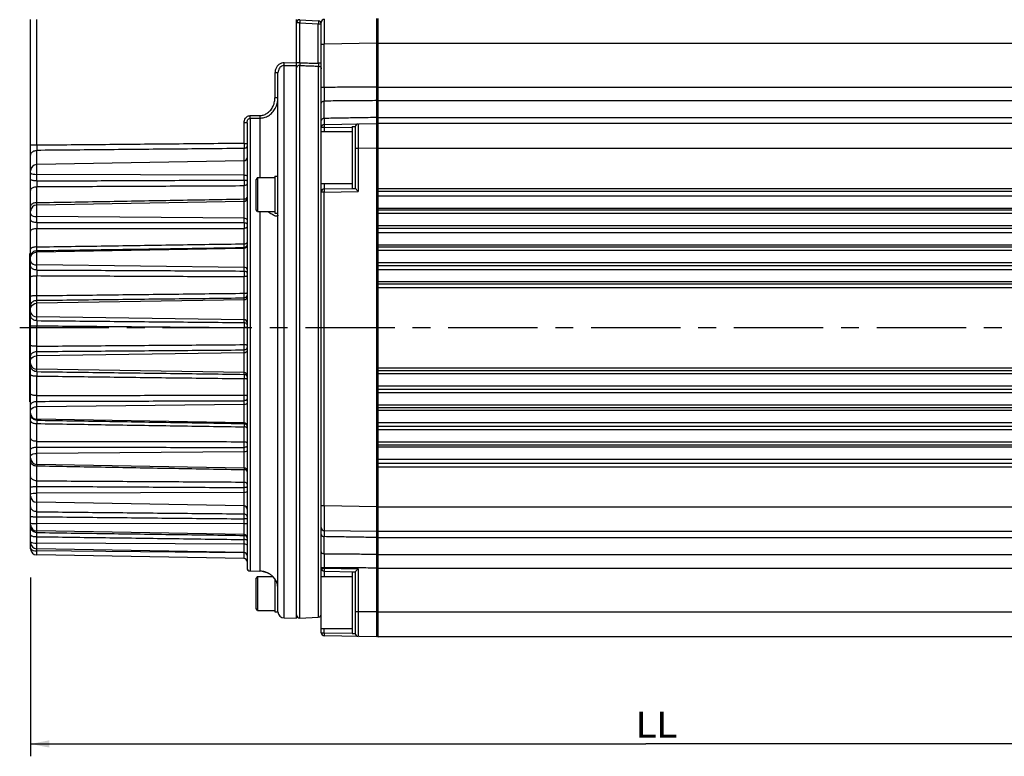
# Model space of a CAD drawing. Extents: x -75 to 555, y -102 to 343.
# Tile 10 of 24: x 133 to 229, y 162 to 233. Entities that reach past the tile are written whole.
import ezdxf
from ezdxf.enums import TextEntityAlignment as Align

# ---------------------------------------------------------------- set-up
doc = ezdxf.new("R2010")
doc.units = 0
doc.header["$LTSCALE"] = 23.1
doc.header["$MEASUREMENT"] = 0
doc.linetypes.add('CENTER', pattern=[0.6, 0.375, -0.075, 0.075, -0.075])
doc.layers.get('0').update_dxf_attribs({"linetype": 'CONTINUOUS'})
doc.layers.add('DEFAULT_1', color=7, linetype='CENTER')
doc.styles.add('TEXTSTYLE_0', font='txt', dxfattribs={"width": 0.8})
doc.dimstyles.new('DIMSTYLE_3', dxfattribs={"dimtxt": 2.5, "dimasz": 0.18, "dimexe": 0.18, "dimexo": 0.0625, "dimgap": 0.09, "dimtad": 0, "dimtih": 1, "dimtoh": 1, "dimdec": 4, "dimlfac": 1.666667, "dimzin": 0, "dimdsep": 46, "dimtxsty": 'Standard', "dimcen": 0.09, "dimadec": 0, "dimazin": 0, "dimtp": 1e-05, "dimtm": 1e-05, "dimtfac": 1, "dimtdec": 4, "dimtofl": 0, "dimtmove": 0, "dimatfit": 0, "dimfxl": 0, "dimtolj": 1, "dimtzin": 0, "dimarcsym": 0})

# ---------------------------------------------------------------- blocks, each defined once
blk = doc.blocks.new('*D4')
at = {"color": 7, "linetype": 'Continuous'}
for p, q in [((134.559, 179.307), (134.559, 161.972)), ((253.959, 172.576), (253.959, 161.972)), ((134.559, 163.172), (194.259, 163.172)), ((253.959, 163.172), (194.259, 163.172))]:
    blk.add_line(p, q, dxfattribs=at)
for points in [[(136.359, 163.522), (134.559, 163.172), (136.359, 162.822)], [(252.159, 162.822), (253.959, 163.172), (252.159, 163.522)]]:
    blk.add_solid(points, dxfattribs=at)
at = {"color": 7, "linetype": 'Continuous', "style": 'TEXTSTYLE_0', "width": 0.96}
blk.add_text('LL', height=2.5, dxfattribs=at).set_placement((193.34, 163.797), (197.34, 163.797), align=Align.FIT)

msp = doc.modelspace()

# ---------------------------------------------------------------- linework, layer by layer
at = {"color": 7, "linetype": 'Continuous'}
for p, q in [((134.559018, 190.896346), (134.559018, 233.45614)), ((135.148546, 221.258429), (135.148546, 233.45614)), ((160.359018, 175.376642), (160.359018, 233.45614)), ((160.674719, 233.140006), (160.359018, 233.140006)), ((160.674719, 233.439594), (162.474719, 233.34526)), ((160.674719, 229.274595), (160.674719, 233.140006)), ((160.674719, 233.140006), (162.474719, 233.045672)), ((162.759018, 173.965206), (162.759018, 233.187073)), ((168.159018, 173.57614), (168.159018, 233.57614)), ((168.279018, 173.57614), (168.279018, 233.57614)), ((162.474719, 229.215059), (162.474719, 233.045672)), ((162.474719, 233.045672), (162.759018, 233.045672)), ((162.759018, 231.087393), (163.053782, 231.087393)), ((168.159018, 231.176505), (163.053782, 231.087393)), ((163.053782, 226.875421), (163.053782, 231.087393)), ((168.159018, 231.17614), (245.559018, 231.17614)), ((159.148546, 229.271936), (160.359018, 229.285253)), ((159.148546, 229.001294), (160.359018, 229.014672)), ((159.148546, 175.397269), (159.148546, 229.001294)), ((160.674719, 229.274595), (160.359018, 229.274595)), ((160.674719, 175.392685), (160.674719, 229.004295)), ((162.759018, 229.215059), (162.474719, 229.215059)), ((162.474719, 228.944489), (162.474719, 175.487019)), ((158.264253, 228.278537), (158.264253, 225.862288)), ((158.559018, 228.278537), (158.264253, 228.278537)), ((158.559018, 175.97614), (158.559018, 228.278537)), ((163.053782, 226.875421), (162.759018, 226.875421)), ((168.159018, 226.91452), (245.559018, 226.91452)), ((158.559018, 225.862288), (158.264253, 225.862288)), ((163.053782, 223.865925), (163.053782, 225.553078)), ((168.279018, 225.59348), (245.439018, 225.59348)), ((155.853782, 224.139913), (156.790432, 224.149213)), ((155.853782, 223.88206), (156.790432, 223.891419)), ((155.853782, 223.88206), (155.853782, 179.954779)), ((156.790432, 223.891419), (156.790432, 218.12614)), ((168.219018, 223.942578), (168.279018, 223.953498)), ((168.279018, 223.953498), (245.439018, 223.953498)), ((155.264253, 221.442147), (155.264253, 223.445183)), ((155.559018, 223.445183), (155.264253, 223.445183)), ((155.559018, 223.445183), (155.559018, 180.254733)), ((163.053782, 222.987073), (162.759018, 222.987073)), ((162.759018, 222.59614), (165.759018, 222.59614)), ((163.053782, 223.287027), (168.159018, 223.37614)), ((163.053782, 222.987073), (165.759748, 223.034306)), ((163.053782, 222.987073), (163.053782, 222.59614)), ((165.759018, 223.07614), (165.759018, 217.07614)), ((165.759018, 223.07614), (166.059018, 223.07614)), ((166.059018, 223.07614), (166.059018, 217.07614)), ((245.439018, 223.37614), (168.279018, 223.37614)), ((135.148546, 221.258429), (134.559018, 221.258429)), ((135.148546, 217.801546), (135.148546, 220.764122)), ((155.264253, 221.442147), (155.559018, 221.442147)), ((155.264253, 217.889948), (155.264253, 220.950744)), ((166.353782, 220.944995), (166.059018, 220.944995)), ((168.159018, 220.976505), (166.353782, 220.944995)), ((166.353782, 220.944995), (166.353782, 216.78133)), ((168.159018, 220.97614), (245.559018, 220.97614)), ((155.264253, 219.748585), (135.148546, 219.397464)), ((155.264253, 218.349948), (135.148546, 218.440825)), ((156.562941, 218.12614), (156.459018, 217.94614)), ((156.459018, 215.00614), (156.459018, 217.94614)), ((156.562941, 218.12614), (156.562941, 214.82614)), ((156.562941, 218.12614), (158.259018, 218.12614)), ((158.259018, 218.27614), (158.259018, 214.67614)), ((158.259018, 218.27614), (158.559018, 218.27614)), ((135.148546, 215.698793), (135.148546, 217.252948)), ((155.264253, 216.050477), (155.264253, 217.345251)), ((162.759018, 217.55614), (165.759018, 217.55614)), ((163.053782, 217.55614), (163.053782, 217.023683)), ((163.053782, 217.023683), (166.059018, 217.07614)), ((165.759018, 217.07614), (166.059018, 217.07614)), ((168.159018, 217.07614), (245.559018, 217.07614)), ((163.053782, 216.723729), (162.759018, 216.723729)), ((163.053782, 216.723729), (166.353782, 216.78133)), ((163.053782, 186.264886), (163.053782, 216.723729)), ((245.439018, 216.77614), (168.279018, 216.77614)), ((168.279018, 216.34714), (245.439018, 216.34714)), ((155.264253, 215.81643), (135.148546, 215.465309)), ((135.148546, 213.761115), (135.148546, 215.465309)), ((155.264253, 213.756686), (155.264253, 215.81643)), ((156.562941, 214.82614), (156.459018, 215.00614)), ((168.279018, 215.15914), (245.439018, 215.15914)), ((245.439018, 214.97614), (168.279018, 214.97614)), ((155.264253, 214.175202), (135.148546, 214.342742)), ((156.562941, 214.82614), (158.259018, 214.82614)), ((156.790432, 214.82614), (156.790432, 179.93843)), ((158.259018, 214.67614), (158.559018, 214.67614)), ((168.159018, 214.67614), (245.559018, 214.67614)), ((135.148546, 211.400914), (135.148546, 213.198145)), ((155.264253, 211.701011), (155.264253, 213.198293)), ((168.159018, 213.47614), (245.559018, 213.47614)), ((245.439018, 213.17614), (168.279018, 213.17614)), ((168.279018, 212.78314), (245.439018, 212.78314)), ((155.264253, 211.244993), (135.148546, 210.901545)), ((155.264253, 209.060845), (155.264253, 211.344006)), ((168.279018, 211.59514), (245.439018, 211.59514)), ((245.439018, 211.37614), (168.279018, 211.37614)), ((134.499018, 196.37614), (134.499018, 210.77614)), ((134.559018, 210.77614), (134.499018, 210.77614)), ((134.559018, 210.314745), (134.58774, 210.494154)), ((135.148546, 209.15786), (135.148546, 211.039147)), ((168.159018, 211.07614), (245.559018, 211.07614)), ((155.264253, 209.41475), (135.148546, 209.649696)), ((168.159018, 209.87614), (245.559018, 209.87614)), ((245.439018, 209.57614), (168.279018, 209.57614)), ((168.279018, 209.21914), (245.439018, 209.21914)), ((135.148546, 206.670637), (135.148546, 208.611628)), ((155.264253, 206.902563), (155.264253, 208.519612)), ((168.159018, 207.47614), (245.559018, 207.47614)), ((168.279018, 208.03114), (245.439018, 208.03114)), ((245.439018, 207.77614), (168.279018, 207.77614)), ((155.264253, 204.061918), (155.264253, 206.455175)), ((134.559018, 205.391769), (134.58774, 205.557319)), ((155.264253, 206.250154), (135.148546, 205.933238)), ((135.148546, 204.246159), (135.148546, 206.218163)), ((155.264253, 204.331656), (135.148546, 204.621024)), ((135.148546, 201.769358), (135.148546, 203.746849)), ((155.264253, 201.920297), (155.264253, 203.567755)), ((155.559018, 203.567636), (155.264253, 203.567755)), ((135.148546, 199.297433), (135.148546, 201.251181)), ((155.264253, 201.10755), (135.148546, 200.834677)), ((155.264253, 199.036147), (155.264253, 201.407249)), ((134.559018, 200.094674), (134.58774, 199.92344)), ((168.159018, 199.67614), (245.559018, 199.67614)), ((155.264253, 199.206812), (135.148546, 199.534611)), ((135.148546, 196.967922), (135.148546, 198.872637)), ((245.439018, 199.37614), (168.279018, 199.37614)), ((168.279018, 199.12114), (245.439018, 199.12114)), ((155.264253, 197.029533), (155.264253, 198.616361)), ((168.279018, 197.93314), (245.439018, 197.93314)), ((168.159018, 197.27614), (245.559018, 197.27614)), ((245.439018, 197.57614), (168.279018, 197.57614)), ((134.559018, 196.37614), (134.499018, 196.37614)), ((135.148546, 194.585148), (135.148546, 196.412676)), ((155.264253, 196.101359), (135.148546, 195.887611)), ((155.264253, 194.261257), (155.264253, 196.479176)), ((168.159018, 196.07614), (245.559018, 196.07614)), ((245.439018, 195.77614), (168.279018, 195.77614)), ((168.279018, 195.55714), (245.439018, 195.55714)), ((155.264253, 194.323417), (135.148546, 194.671534)), ((135.148546, 192.531657), (135.148546, 194.258341)), ((155.264253, 192.500536), (155.264253, 193.939045)), ((168.279018, 194.36914), (245.439018, 194.36914)), ((245.439018, 193.97614), (168.279018, 193.97614)), ((168.159018, 193.67614), (245.559018, 193.67614)), ((168.159018, 192.47614), (245.559018, 192.47614)), ((245.439018, 192.17614), (168.279018, 192.17614)), ((135.148546, 190.296364), (135.148546, 191.970025)), ((155.264253, 191.508227), (135.148546, 191.365413)), ((155.264253, 189.945243), (155.264253, 191.943282)), ((168.279018, 191.99314), (245.439018, 191.99314)), ((134.559018, 182.116099), (134.559018, 190.896273)), ((155.264253, 189.945243), (135.148546, 190.296364)), ((135.148546, 188.705712), (135.148546, 190.158948)), ((168.279018, 190.80514), (245.439018, 190.80514)), ((245.439018, 190.37614), (168.279018, 190.37614)), ((155.264253, 188.583578), (155.264253, 189.794277)), ((168.159018, 190.07614), (245.559018, 190.07614)), ((135.148546, 185.701509), (135.148546, 188.16873)), ((155.264253, 187.581969), (135.148546, 187.517982)), ((155.264253, 185.495111), (155.264253, 188.050221)), ((155.264253, 186.268422), (135.148546, 186.619543)), ((163.053782, 186.264886), (162.759018, 186.264886)), ((168.159018, 186.175774), (163.053782, 186.264886)), ((168.159018, 186.17614), (245.559018, 186.17614)), ((135.148546, 183.685061), (135.148546, 185.218851)), ((155.264253, 184.539552), (135.148546, 184.557928)), ((155.264253, 183.405805), (155.264253, 185.015126)), ((155.264253, 183.48663), (135.148546, 183.837751)), ((168.159018, 183.77614), (163.053782, 183.865252)), ((245.439018, 183.77614), (168.279018, 183.77614)), ((134.559018, 182.819206), (134.58774, 182.767113)), ((134.58774, 182.767113), (134.671157, 182.720007)), ((135.148546, 181.51619), (135.148546, 183.283399)), ((155.264253, 182.549099), (135.148546, 182.648823)), ((155.264253, 181.165069), (155.264253, 183.005715)), ((163.053782, 181.599202), (163.053782, 183.286354)), ((168.279018, 183.198781), (245.439018, 183.198781)), ((134.559018, 182.196119), (134.58774, 182.104411)), ((134.58774, 182.104411), (134.671157, 182.021482)), ((134.965658, 181.912124), (135.148546, 181.896165)), ((155.264253, 181.75359), (135.148546, 182.104711)), ((155.264253, 181.720604), (135.148546, 181.896165)), ((155.264253, 181.165069), (135.148546, 181.51619)), ((155.377441, 181.708446), (155.264253, 181.720604)), ((155.438332, 181.687619), (155.377441, 181.708446)), ((168.219018, 181.570599), (168.279018, 181.5588)), ((168.279018, 181.5588), (245.439018, 181.5588)), ((155.853782, 179.954779), (156.790432, 179.93843)), ((162.759018, 180.276858), (163.053782, 180.276858)), ((162.759018, 180.236709), (163.053782, 180.236709)), ((163.053782, 180.236709), (163.053782, 180.276858)), ((163.053782, 180.236709), (166.353782, 180.179107)), ((163.053782, 179.936755), (163.053782, 179.404298)), ((163.053782, 179.936755), (166.059018, 179.884298)), ((165.759018, 179.884298), (165.759018, 173.884298)), ((165.759018, 179.884298), (166.059018, 179.884298)), ((166.059018, 179.884298), (166.059018, 173.884298)), ((166.353782, 180.179107), (166.353782, 176.007285)), ((168.159018, 180.237759), (245.559018, 180.237759)), ((156.562941, 179.42614), (156.459018, 179.24614)), ((156.459018, 176.30614), (156.459018, 179.24614)), ((156.562941, 179.42614), (156.562941, 176.12614)), ((156.562941, 179.42614), (158.041506, 179.42614)), ((158.259018, 179.16267), (158.259018, 175.97614)), ((162.759018, 179.404298), (165.759018, 179.404298)), ((156.562941, 176.12614), (156.459018, 176.30614)), ((156.562941, 176.12614), (158.259018, 176.12614)), ((158.259018, 175.97614), (158.559018, 175.97614)), ((166.353782, 176.007285), (166.059018, 176.007285)), ((168.159018, 175.975774), (166.353782, 176.007285)), ((168.159018, 175.97614), (245.559018, 175.97614)), ((159.148546, 175.397269), (160.359018, 175.37614)), ((160.674719, 175.392685), (162.474719, 175.487019)), ((162.759018, 174.364298), (165.759018, 174.364298)), ((162.759018, 173.965206), (163.053782, 173.965206)), ((163.053782, 173.965206), (163.053782, 174.364298)), ((163.053782, 173.965206), (165.759606, 173.917976)), ((165.759018, 173.884298), (166.059018, 173.884298)), ((168.159018, 173.57614), (163.053782, 173.665252)), ((245.439018, 173.57614), (168.279018, 173.57614))]:
    msp.add_line(p, q, dxfattribs=at)
for points in [[(160.674719, 233.439594), (160.679509, 233.416567), (160.681192, 233.351557), (160.679509, 233.254434), (160.674719, 233.140006)], [(162.474719, 233.34526), (162.479502, 233.322276), (162.481192, 233.257223), (162.479502, 233.159997), (162.474719, 233.045672)], [(168.279018, 225.59348), (168.219018, 225.581681), (168.175095, 225.549445)], [(168.159018, 223.871989), (168.175095, 223.912743), (168.219018, 223.942578)], [(163.053782, 223.287027), (163.052178, 223.264169), (163.051614, 223.199141), (163.052178, 223.10184), (163.053782, 222.987073)], [(134.559018, 218.596092), (134.58774, 218.548621), (134.671157, 218.505694), (134.801283, 218.471422), (134.965658, 218.449086), (135.148546, 218.440825)], [(155.559018, 218.272314), (155.53668, 218.301714), (155.472993, 218.326737), (155.377441, 218.343654), (155.264253, 218.349948)], [(163.053782, 217.023683), (163.052178, 217.000824), (163.051614, 216.935796), (163.052178, 216.838495), (163.053782, 216.723729)], [(168.159018, 216.29554), (168.175095, 216.32134), (168.219018, 216.340227), (168.279018, 216.34714)], [(168.279018, 215.15914), (168.219018, 215.15287), (168.175095, 215.13574), (168.159018, 215.11234)], [(134.559018, 214.628994), (134.58774, 214.541475), (134.671157, 214.462335), (134.801283, 214.399151), (134.965658, 214.357973), (135.148546, 214.342742)], [(155.559018, 214.032076), (155.53668, 214.086279), (155.472993, 214.13241), (155.377441, 214.163599), (155.264253, 214.175202)], [(168.159018, 212.74594), (168.175095, 212.76454), (168.219018, 212.778156), (168.279018, 212.78314)], [(155.559018, 211.538392), (155.53668, 211.42728), (155.472993, 211.332714), (155.377441, 211.268778), (155.264253, 211.244993)], [(168.279018, 211.59514), (168.219018, 211.590799), (168.175095, 211.57894), (168.159018, 211.56274)], [(134.58774, 210.494154), (134.671157, 210.656387), (134.801283, 210.78591), (134.965658, 210.870323), (135.148546, 210.901545)], [(134.559018, 210.051113), (134.58774, 209.928383), (134.671157, 209.817404), (134.801283, 209.728799), (134.965658, 209.671054), (135.148546, 209.649696)], [(155.559018, 209.214042), (155.53668, 209.290051), (155.472993, 209.354742), (155.377441, 209.398479), (155.264253, 209.41475)], [(168.159018, 209.19634), (168.175095, 209.20774), (168.219018, 209.216085), (168.279018, 209.21914)], [(168.279018, 208.03114), (168.219018, 208.028728), (168.175095, 208.02214), (168.159018, 208.01314)], [(155.559018, 206.520889), (155.53668, 206.41836), (155.472993, 206.3311), (155.377441, 206.272102), (155.264253, 206.250154)], [(134.58774, 205.557319), (134.671157, 205.707018), (134.801283, 205.826536), (134.965658, 205.904428), (135.148546, 205.933238)], [(134.559018, 205.115424), (134.58774, 204.964266), (134.671157, 204.827579)], [(134.671157, 204.827579), (134.801283, 204.718451), (134.965658, 204.647329), (135.148546, 204.621024)], [(155.559018, 204.084456), (155.53668, 204.178072), (155.472993, 204.257747), (155.377441, 204.311616), (155.264253, 204.331656)], [(134.559018, 200.368461), (134.58774, 200.511003), (134.671157, 200.639897)], [(134.671157, 200.639897), (134.801283, 200.742805), (134.965658, 200.809872), (135.148546, 200.834677)], [(155.559018, 201.340658), (155.53668, 201.252378), (155.472993, 201.177245), (155.377441, 201.126447), (155.264253, 201.10755)], [(134.58774, 199.92344), (134.671157, 199.768599), (134.801283, 199.644978), (134.965658, 199.564411), (135.148546, 199.534611)], [(155.559018, 198.92678), (155.53668, 199.03283), (155.472993, 199.123087), (155.377441, 199.18411), (155.264253, 199.206812)], [(168.159018, 199.13914), (168.175095, 199.13014), (168.219018, 199.123551), (168.279018, 199.12114)], [(168.279018, 197.93314), (168.219018, 197.936194), (168.175095, 197.94454), (168.159018, 197.95594)], [(134.559018, 195.522409), (134.58774, 195.634067), (134.671157, 195.735034), (134.801283, 195.815644), (134.965658, 195.868179), (135.148546, 195.887611)], [(155.559018, 196.28396), (155.53668, 196.214808), (155.472993, 196.155954), (155.377441, 196.116163), (155.264253, 196.101359)], [(134.559018, 195.266311), (134.58774, 195.084463), (134.671157, 194.920025), (134.801283, 194.788741), (134.965658, 194.70318), (135.148546, 194.671534)], [(168.159018, 195.58954), (168.175095, 195.57334), (168.219018, 195.56148), (168.279018, 195.55714)], [(155.559018, 194.026029), (155.53668, 194.138652), (155.472993, 194.234503), (155.377441, 194.299308), (155.264253, 194.323417)], [(168.279018, 194.36914), (168.219018, 194.374124), (168.175095, 194.38774), (168.159018, 194.40634)], [(168.159018, 192.03994), (168.175095, 192.01654), (168.219018, 191.99941), (168.279018, 191.99314)], [(134.559018, 191.121408), (134.58774, 191.196011), (134.671157, 191.263471), (134.801283, 191.317329), (134.965658, 191.35243), (135.148546, 191.365413)], [(155.559018, 191.630229), (155.53668, 191.584026), (155.472993, 191.544704), (155.377441, 191.518117), (155.264253, 191.508227)], [(168.279018, 190.80514), (168.219018, 190.812053), (168.175095, 190.83094), (168.159018, 190.85674)], [(134.559018, 187.408658), (134.58774, 187.442083), (134.671157, 187.472308), (134.801283, 187.496439), (134.965658, 187.512166), (135.148546, 187.517982)], [(155.559018, 187.636631), (155.53668, 187.61593), (155.472993, 187.598312), (155.377441, 187.586401), (155.264253, 187.581969)], [(134.559018, 184.589325), (134.58774, 184.579725), (134.671157, 184.571045), (134.801283, 184.564115), (134.965658, 184.559599), (135.148546, 184.557928)], [(155.559018, 184.523853), (155.53668, 184.529798), (155.472993, 184.534858), (155.377441, 184.538279), (155.264253, 184.539552)], [(134.671157, 182.720007), (134.801283, 182.682399), (134.965658, 182.657889), (135.148546, 182.648823)], [(155.559018, 182.463908), (155.53668, 182.49617), (155.472993, 182.523628), (155.377441, 182.542193), (155.264253, 182.549099)], [(168.279018, 183.198781), (168.219018, 183.209701), (168.175095, 183.239536)], [(134.671157, 182.021482), (134.801283, 181.955274), (134.965658, 181.912124)], [(168.159018, 181.646869), (168.175095, 181.602834), (168.219018, 181.570599)], [(163.053782, 180.236709), (163.052178, 180.121943), (163.051614, 180.024642), (163.052178, 179.959614), (163.053782, 179.936755)], [(163.053782, 173.965206), (163.052178, 173.85044), (163.051614, 173.753139), (163.052178, 173.688111), (163.053782, 173.665252)]]:
    msp.add_lwpolyline(points, dxfattribs=at)
for centre, radius, start, end in [((160.659018, 233.140006), 0.3, 87, 180), ((162.459018, 233.045672), 0.3, 0, 87), ((163.059018, 233.187073), 0.3, 91, 180), ((163.059018, 222.987073), 0.3, 91, 180), ((166.359018, 223.044675), 0.3, 91, 180), ((168.279018, 223.25614), 0.12, 90, 180), ((155.259018, 220.048539), 0.3, 271, 360), ((135.159018, 218.797555), 0.6, 91, 180), ((163.059018, 216.723729), 0.3, 91, 180), ((168.279018, 216.89614), 0.12, 180, 270), ((155.259018, 216.116384), 0.3, 271, 360), ((135.159018, 214.8654), 0.6, 91, 180), ((168.279018, 214.85614), 0.12, 90, 180), ((168.279018, 213.29614), 0.12, 180, 270), ((168.279018, 211.25614), 0.12, 90, 180), ((168.279018, 209.69614), 0.12, 180, 270), ((168.279018, 207.65614), 0.12, 90, 180), ((168.279018, 199.49614), 0.12, 180, 270), ((168.279018, 197.45614), 0.12, 90, 180), ((168.279018, 195.89614), 0.12, 180, 270), ((168.279018, 193.85614), 0.12, 90, 180), ((168.279018, 192.29614), 0.12, 180, 270), ((135.159018, 190.896273), 0.6, 180, 269), ((168.279018, 190.25614), 0.12, 90, 180), ((155.259018, 189.645289), 0.3, 0, 89), ((135.159018, 187.219452), 0.6, 180, 269), ((155.259018, 185.968468), 0.3, 0, 89), ((135.159018, 184.43766), 0.6, 180, 269), ((155.259018, 183.186676), 0.3, 0, 89), ((163.059018, 184.165206), 0.3, 180, 269), ((168.279018, 183.89614), 0.12, 210, 270), ((135.159018, 182.704619), 0.6, 180, 269), ((135.159018, 182.116099), 0.6, 180, 269), ((155.259018, 181.453635), 0.3, 0, 89), ((155.259018, 180.865115), 0.3, 0, 89), ((155.859018, 180.254733), 0.3, 180, 269), ((156.759018, 178.138704), 1.8, 77.9210957, 89), ((163.059018, 180.236709), 0.3, 180, 269), ((159.159018, 175.997177), 0.6, 181.99274715, 269), ((162.459018, 175.786608), 0.3, 273, 360), ((160.659018, 175.692274), 0.3, 180, 273), ((163.059018, 173.965206), 0.3, 180, 269), ((166.359018, 173.907604), 0.3, 180, 269), ((168.279018, 173.69614), 0.12, 210, 270)]:
    msp.add_arc(centre, radius, start, end, dxfattribs=at)
for points in [[(163.053782, 233.487027), (163.052606, 233.405299), (163.051867, 233.165635), (163.051614, 232.784196), (163.051867, 232.287045), (163.052606, 231.708297), (163.053782, 231.087393)], [(159.148546, 229.271936), (158.895233, 229.22859), (158.654243, 229.10051), (158.451745, 228.889354), (158.313559, 228.605723), (158.264253, 228.278537)], [(159.148546, 229.001294), (158.984991, 228.972259), (158.827976, 228.88494), (158.691823, 228.736353), (158.595554, 228.530292), (158.559018, 228.278537)], [(159.148546, 229.001294), (159.149391, 229.067481), (159.149391, 229.162077), (159.148546, 229.271936)], [(160.674719, 229.004295), (160.555183, 228.987936), (160.452511, 228.930333), (160.38338, 228.840841)], [(160.674719, 229.274595), (160.677244, 229.164726), (160.677244, 229.070351), (160.674719, 229.004295)], [(160.674719, 229.274595), (161.275157, 229.254751), (161.875157, 229.234905), (162.474719, 229.215059)], [(160.674719, 229.004295), (161.275397, 228.984353), (161.875397, 228.964417), (162.474719, 228.944489)], [(162.474719, 229.215059), (162.477255, 229.104993), (162.477255, 229.010512), (162.474719, 228.944489)], [(162.474719, 228.944489), (162.584616, 228.919973), (162.67663, 228.860423), (162.737661, 228.774318), (162.759018, 228.673919)], [(163.053782, 226.875421), (163.053356, 226.386502), (163.053356, 225.934475), (163.053782, 225.553078)], [(168.159018, 226.9144), (166.456444, 226.901408), (164.754699, 226.888415), (163.053782, 226.875421)], [(156.790432, 223.891419), (157.220188, 223.954107), (157.630807, 224.133697), (157.999508, 224.430084), (158.296688, 224.834837), (158.491234, 225.325176), (158.559018, 225.862288)], [(156.790432, 224.149213), (157.134373, 224.199336), (157.472676, 224.348574), (157.781246, 224.599946), (158.035629, 224.951548), (158.204941, 225.384964), (158.264253, 225.862288)], [(162.781356, 225.416151), (162.845043, 225.487185), (162.940595, 225.535211), (163.053782, 225.553078)], [(168.159018, 225.593556), (166.455956, 225.580061), (164.754211, 225.566568), (163.053782, 225.553078)], [(162.759018, 225.332687), (162.781356, 225.416151)], [(155.264253, 223.445183), (155.298665, 223.679515), (155.394124, 223.8801), (155.530498, 224.025353), (155.689274, 224.111382), (155.853782, 224.139913)], [(155.559018, 223.445183), (155.574237, 223.585393), (155.616087, 223.705264), (155.680812, 223.799912), (155.764033, 223.861432), (155.853782, 223.88206)], [(155.853782, 223.88206), (155.854481, 223.949054), (155.854481, 224.038516), (155.853782, 224.139913)], [(156.790432, 224.149213), (156.79113, 224.047852), (156.79113, 223.958414), (156.790432, 223.891419)], [(163.053782, 223.865925), (162.940595, 223.84943), (162.845043, 223.805091), (162.781356, 223.73951), (162.759018, 223.662454)], [(163.053782, 223.865925), (163.053356, 223.552603), (163.053356, 223.354712), (163.053782, 223.287027)], [(168.159018, 223.953415), (166.455956, 223.924228), (164.754211, 223.895065), (163.053782, 223.865925)], [(166.353782, 223.344629), (166.352606, 223.262901), (166.351867, 223.023237), (166.351614, 222.641798), (166.351867, 222.144646), (166.352606, 221.565898), (166.353782, 220.944995)], [(134.559018, 220.269815), (134.58774, 220.420946), (134.671157, 220.557606), (134.801283, 220.666714), (134.965658, 220.737822), (135.148546, 220.764122)], [(135.148546, 221.258429), (135.147341, 221.068109), (135.147341, 220.897483), (135.148546, 220.764122)], [(155.264253, 221.442147), (148.541294, 221.380957), (141.836067, 221.319718), (135.148546, 221.258429)], [(155.264253, 220.950744), (148.531052, 220.888493), (141.825841, 220.826286), (135.148546, 220.764122)], [(155.264253, 221.442147), (155.264844, 221.253515), (155.264844, 221.083878), (155.264253, 220.950744)], [(155.559018, 221.196446), (155.53668, 221.103397), (155.472993, 221.024205), (155.377441, 220.970663), (155.264253, 220.950744)], [(134.648466, 219.111782), (134.58774, 219.012293), (134.559018, 218.873801)], [(135.148546, 217.801546), (134.965658, 217.809807), (134.801283, 217.832143), (134.671157, 217.866415), (134.58774, 217.909341), (134.559018, 217.956813)], [(135.148546, 217.801546), (141.835937, 217.831142), (148.541164, 217.860609), (155.264253, 217.889948)], [(155.264253, 217.889948), (155.264856, 217.698196), (155.264856, 217.510045), (155.264253, 217.345251)], [(155.264253, 217.889948), (155.377441, 217.883654), (155.472993, 217.866737), (155.53668, 217.841715), (155.559018, 217.812314)], [(134.559018, 216.859619), (134.58774, 216.979876), (134.671157, 217.08862), (134.801283, 217.175439), (134.965658, 217.232021), (135.148546, 217.252948)], [(135.148546, 217.801546), (135.147317, 217.608007), (135.147317, 217.418524), (135.148546, 217.252948)], [(135.148546, 217.252948), (141.825594, 217.283802), (148.530804, 217.314569), (155.264253, 217.345251)], [(155.559018, 217.539966), (155.53668, 217.466226), (155.472993, 217.403468), (155.377441, 217.361036), (155.264253, 217.345251)], [(166.353782, 216.78133), (166.256855, 216.876873), (166.175071, 216.958003), (166.111971, 217.021147), (166.072132, 217.061705), (166.059018, 217.076096)], [(135.148546, 215.698793), (141.825594, 215.815518), (148.530804, 215.932746), (155.264253, 216.050477)], [(155.264253, 216.050477), (155.377441, 216.064777)], [(155.264856, 215.914825), (155.264253, 216.050477)], [(155.264856, 215.829568), (155.264856, 215.914825)], [(155.377441, 216.064777), (155.472993, 216.103219), (155.53668, 216.160076)], [(155.53668, 216.160076), (155.559018, 216.226881)], [(135.148546, 215.698793), (134.965658, 215.680243), (134.801283, 215.630091), (134.671157, 215.553138), (134.58774, 215.456751), (134.559018, 215.350159)], [(135.146927, 215.46519), (135.147317, 215.474203)], [(135.147317, 215.560889), (135.148546, 215.698793)], [(135.147317, 215.474203), (135.147317, 215.560889)], [(155.265152, 215.816513), (155.264856, 215.829568)], [(135.148546, 213.761115), (134.965658, 213.776345), (134.801283, 213.817523), (134.671157, 213.880707), (134.58774, 213.959847), (134.559018, 214.047366)], [(158.446114, 214.371983), (158.38901, 214.379297), (158.227421, 214.42913), (158.048548, 214.51597), (157.868151, 214.624118), (157.697715, 214.741433), (157.587138, 214.825279)], [(158.559018, 214.476137), (158.511458, 214.387626), (158.446114, 214.371983)], [(134.559018, 212.921427), (134.58774, 213.006031), (134.671157, 213.082535), (134.801283, 213.143615), (134.965658, 213.183422), (135.148546, 213.198145)], [(135.148546, 213.761115), (135.147317, 213.577416), (135.147317, 213.382969), (135.148546, 213.198145)], [(135.148546, 213.761115), (141.835937, 213.75983), (148.541164, 213.758354), (155.264253, 213.756686)], [(135.148546, 213.198145), (141.825594, 213.198393), (148.530804, 213.198443), (155.264253, 213.198293)], [(155.264253, 213.756686), (155.264856, 213.574742), (155.264856, 213.381861), (155.264253, 213.198293)], [(155.264253, 213.756686), (155.377441, 213.745083), (155.472993, 213.713893), (155.53668, 213.667763), (155.559018, 213.61356)], [(155.559018, 213.334363), (155.53668, 213.282832), (155.472993, 213.238976), (155.377441, 213.209324), (155.264253, 213.198293)], [(135.148546, 211.400914), (134.965658, 211.388941), (134.801283, 211.356569), (134.671157, 211.306899), (134.58774, 211.244684), (134.559018, 211.175883)], [(135.148546, 211.039147), (135.147317, 211.109883), (135.147317, 211.23479), (135.148546, 211.400914)], [(135.148546, 211.400914), (141.825594, 211.500465), (148.530804, 211.600497), (155.264253, 211.701011)], [(135.148546, 211.039147), (141.835937, 211.140451), (148.541164, 211.242071), (155.264253, 211.344006)], [(155.264253, 211.701011), (155.377441, 211.710325), (155.472993, 211.735363), (155.53668, 211.772396)], [(155.264253, 211.344006), (155.264856, 211.41386), (155.264856, 211.53714), (155.264253, 211.701011)], [(155.53668, 211.526293), (155.472993, 211.431728), (155.377441, 211.367791), (155.264253, 211.344006)], [(155.53668, 211.772396), (155.559018, 211.815908)], [(155.559018, 211.637405), (155.53668, 211.526293)], [(134.559018, 210.452348), (134.58774, 210.631757), (134.671157, 210.793989), (134.801283, 210.923512), (134.965658, 211.007925), (135.148546, 211.039147)], [(135.148546, 209.15786), (134.965658, 209.179218), (134.801283, 209.236964), (134.671157, 209.325568), (134.58774, 209.436547), (134.559018, 209.559277)], [(134.559018, 208.466813), (134.58774, 208.511089), (134.671157, 208.551126), (134.801283, 208.583091), (134.965658, 208.603923), (135.148546, 208.611628)], [(135.148546, 209.15786), (135.147317, 208.994152), (135.147317, 208.805486), (135.148546, 208.611628)], [(135.148546, 209.15786), (141.835937, 209.125767), (148.541164, 209.093428), (155.264253, 209.060845)], [(135.148546, 208.611628), (141.825594, 208.581258), (148.530804, 208.550586), (155.264253, 208.519612)], [(155.264253, 209.060845), (155.264856, 208.898764), (155.264856, 208.71181), (155.264253, 208.519612)], [(155.264253, 209.060845), (155.377441, 209.044574), (155.472993, 209.000836), (155.53668, 208.936146), (155.559018, 208.860136)], [(155.559018, 208.58952), (155.53668, 208.563045), (155.472993, 208.540514), (155.377441, 208.52528), (155.264253, 208.519612)], [(135.148546, 206.670637), (134.965658, 206.665902), (134.801283, 206.6531), (134.671157, 206.633457), (134.58774, 206.608852), (134.559018, 206.581643)], [(135.148546, 206.218163), (135.147317, 206.329247), (135.147317, 206.485474), (135.148546, 206.670637)], [(135.148546, 206.670637), (141.825594, 206.747513), (148.530804, 206.824821), (155.264253, 206.902563)], [(135.148546, 206.218163), (141.835937, 206.296865), (148.541164, 206.375869), (155.264253, 206.455175)], [(155.264253, 206.902563), (155.377441, 206.906377), (155.472993, 206.916628), (155.53668, 206.931789), (155.559018, 206.949604)], [(155.264253, 206.455175), (155.264856, 206.565037), (155.264856, 206.719529), (155.264253, 206.902563)], [(155.499458, 206.563988), (155.472993, 206.536121), (155.377441, 206.477123), (155.264253, 206.455175)], [(155.559018, 206.72591), (155.53668, 206.623381), (155.499458, 206.563988)], [(134.559018, 205.676694), (134.58774, 205.842244), (134.671157, 205.991944), (134.801283, 206.111461), (134.965658, 206.189353), (135.148546, 206.218163)], [(135.148546, 204.246159), (134.965658, 204.272464), (134.801283, 204.343586), (134.671157, 204.452714), (134.58774, 204.589401), (134.559018, 204.74056)], [(134.559018, 203.74194), (134.58774, 203.743441), (134.671157, 203.744798), (134.801283, 203.745882), (134.965658, 203.746588), (135.148546, 203.746849)], [(135.148546, 204.246159), (135.147317, 204.111488), (135.147317, 203.939029), (135.148546, 203.746849)], [(135.148546, 204.246159), (141.835937, 204.18503), (148.541164, 204.123617), (155.264253, 204.061918)], [(135.148546, 203.746849), (141.825594, 203.687539), (148.530804, 203.627841), (155.264253, 203.567755)], [(155.264253, 204.061918), (155.264856, 203.928656), (155.264856, 203.757961), (155.264253, 203.567755)], [(155.264253, 204.061918), (155.377441, 204.041878), (155.472993, 203.988009), (155.53668, 203.908334), (155.559018, 203.814718)], [(135.148546, 201.769358), (134.965658, 201.772123), (134.801283, 201.779598), (134.671157, 201.791067), (134.58774, 201.805433), (134.559018, 201.821319)], [(135.148546, 201.251181), (135.147317, 201.396474), (135.147317, 201.575386), (135.148546, 201.769358)], [(135.148546, 201.769358), (141.825594, 201.81931), (148.530804, 201.869623), (155.264253, 201.920297)], [(155.264253, 201.407249), (155.264856, 201.551048), (155.264856, 201.728213), (155.264253, 201.920297)], [(155.264253, 201.920297), (155.377441, 201.918399), (155.472993, 201.913296), (155.53668, 201.905749), (155.559018, 201.896881)], [(155.559018, 201.640357), (155.53668, 201.552078), (155.472993, 201.476944), (155.377441, 201.426147), (155.264253, 201.407249)], [(134.559018, 200.784964), (134.58774, 200.927506), (134.671157, 201.056401), (134.801283, 201.159308), (134.965658, 201.226375), (135.148546, 201.251181)], [(135.148546, 201.251181), (141.835937, 201.30293), (148.541164, 201.354953), (155.264253, 201.407249)], [(135.148546, 199.297433), (134.965658, 199.327232), (134.801283, 199.407799), (134.671157, 199.53142), (134.58774, 199.686261), (134.559018, 199.857496)], [(134.559018, 199.007905), (134.58774, 198.966548), (134.671157, 198.92915), (134.801283, 198.899293), (134.965658, 198.879834), (135.148546, 198.872637)], [(135.148546, 199.297433), (135.147317, 199.199241), (135.147317, 199.052519), (135.148546, 198.872637)], [(135.148546, 199.297433), (141.835937, 199.210646), (148.541164, 199.123551), (155.264253, 199.036147)], [(135.148546, 198.872637), (141.825594, 198.787664), (148.530804, 198.702238), (155.264253, 198.616361)], [(155.264253, 199.036147), (155.264856, 198.939069), (155.264856, 198.794065), (155.264253, 198.616361)], [(155.264253, 199.036147), (155.377441, 199.013446), (155.472993, 198.952422), (155.53668, 198.862166)], [(155.53668, 198.862166), (155.559018, 198.756116)], [(155.559018, 198.546223), (155.53668, 198.572784), (155.472993, 198.595391), (155.377441, 198.610675), (155.264253, 198.616361)], [(135.148546, 196.967922), (134.965658, 196.978034), (134.801283, 197.005372), (134.671157, 197.047321), (134.58774, 197.099862), (134.559018, 197.157967)], [(135.148546, 196.412676), (135.147317, 196.58415), (135.147317, 196.775861), (135.148546, 196.967922)], [(135.148546, 196.967922), (141.825594, 196.98819), (148.530804, 197.008727), (155.264253, 197.029533)], [(155.264253, 196.479176), (155.264856, 196.648966), (155.264856, 196.839014), (155.264253, 197.029533)], [(155.264253, 197.029533), (155.377441, 197.022028), (155.472993, 197.001854), (155.53668, 196.972015), (155.559018, 196.936955)], [(134.559018, 196.047475), (134.58774, 196.159132), (134.671157, 196.260099), (134.801283, 196.340709), (134.965658, 196.393245), (135.148546, 196.412676)], [(135.148546, 196.412676), (141.835937, 196.434614), (148.541164, 196.45678), (155.264253, 196.479176)], [(155.559018, 196.661776), (155.53668, 196.592624), (155.472993, 196.53377), (155.377441, 196.493979), (155.264253, 196.479176)], [(135.148546, 194.585148), (134.965658, 194.616794), (134.801283, 194.702355), (134.671157, 194.833639), (134.58774, 194.998077), (134.559018, 195.179925)], [(134.559018, 194.526311), (134.58774, 194.444381), (134.671157, 194.370296), (134.801283, 194.311147), (134.965658, 194.272599), (135.148546, 194.258341)], [(135.148546, 194.585148), (135.147317, 194.528862), (135.147317, 194.415985), (135.148546, 194.258341)], [(135.148546, 194.585148), (141.835937, 194.4775), (148.541164, 194.369536), (155.264253, 194.261257)], [(135.148546, 194.258341), (141.825594, 194.1524), (148.530804, 194.045969), (155.264253, 193.939045)], [(155.264253, 194.261257), (155.264856, 194.205727), (155.264856, 194.094427), (155.264253, 193.939045)], [(155.264253, 194.261257), (155.377441, 194.237148), (155.472993, 194.172343), (155.53668, 194.076492), (155.552608, 194.024828)], [(155.502801, 193.882708), (155.472993, 193.898299), (155.377441, 193.927997), (155.264253, 193.939045)], [(155.552608, 194.024828), (155.559018, 193.963869)], [(155.559018, 193.802763), (155.53668, 193.854374), (155.502801, 193.882708)], [(135.148546, 192.531657), (134.965658, 192.548557), (134.801283, 192.594249), (134.671157, 192.664358), (134.58774, 192.752172), (134.559018, 192.849284)], [(135.148546, 191.970025), (135.147317, 192.158204), (135.147317, 192.35212), (135.148546, 192.531657)], [(135.148546, 192.531657), (141.825594, 192.521121), (148.530804, 192.510747), (155.264253, 192.500536)], [(155.264253, 191.943282), (155.264856, 192.12968), (155.264856, 192.32211), (155.264253, 192.500536)], [(155.264253, 192.500536), (155.377441, 192.487838), (155.472993, 192.453708), (155.53668, 192.403226), (155.559018, 192.343911)], [(155.559018, 192.065284), (155.53668, 192.019081), (155.472993, 191.979759), (155.377441, 191.953172), (155.264253, 191.943282)], [(134.559018, 191.72602), (134.58774, 191.800623), (134.671157, 191.868083), (134.801283, 191.921942), (134.965658, 191.957043), (135.148546, 191.970025)], [(135.148546, 191.970025), (141.835937, 191.960939), (148.541164, 191.952024), (155.264253, 191.943282)], [(134.559018, 190.544812), (134.58774, 190.426837), (134.671157, 190.320158), (134.801283, 190.234987), (134.965658, 190.179479)], [(134.965658, 190.179479), (135.133273, 190.159244)], [(135.133273, 190.159244), (135.148546, 190.158948)], [(135.146673, 190.296539), (135.147317, 190.285642)], [(135.147317, 190.285642), (135.148546, 190.158948)], [(135.148546, 190.158948), (141.825594, 190.037895), (148.530804, 189.916338), (155.264253, 189.794277)], [(155.264856, 189.91875), (155.264253, 189.794277)], [(155.377441, 189.778477), (155.264253, 189.794277)], [(155.265512, 189.945108), (155.264856, 189.91875)], [(155.533453, 189.678199), (155.472993, 189.736006), (155.377441, 189.778477)], [(155.559018, 189.599382), (155.53668, 189.67319), (155.533453, 189.678199)], [(135.148546, 188.705712), (134.965658, 188.728466), (134.801283, 188.789986), (134.671157, 188.884382), (134.58774, 189.002616), (134.559018, 189.133369)], [(135.148546, 188.16873), (135.147317, 188.363216), (135.147317, 188.548621), (135.148546, 188.705712)], [(135.148546, 188.705712), (141.825594, 188.664954), (148.530804, 188.624243), (155.264253, 188.583578)], [(155.264253, 188.583578), (155.377441, 188.56639), (155.472993, 188.520189), (155.53668, 188.451854), (155.559018, 188.371562)], [(155.264253, 188.050221), (155.264856, 188.242927), (155.264856, 188.427105), (155.264253, 188.583578)], [(134.559018, 188.059406), (134.58774, 188.092831), (134.671157, 188.123056), (134.801283, 188.147187), (134.965658, 188.162914), (135.148546, 188.16873)], [(135.148546, 188.16873), (141.835937, 188.129122), (148.541164, 188.089619), (155.264253, 188.050221)], [(155.559018, 188.104884), (155.53668, 188.084183), (155.472993, 188.066565), (155.377441, 188.054653), (155.264253, 188.050221)], [(135.148546, 185.701509), (134.965658, 185.72886), (134.801283, 185.802808), (134.671157, 185.916275), (134.58774, 186.058395), (134.559018, 186.215563)], [(135.148546, 185.218851), (135.147317, 185.408895), (135.147317, 185.575544), (135.148546, 185.701509)], [(135.148546, 185.701509), (141.825594, 185.632781), (148.530804, 185.563982), (155.264253, 185.495111)], [(155.264253, 185.495111), (155.377441, 185.474383), (155.472993, 185.418664), (155.53668, 185.336252), (155.559018, 185.23942)], [(155.264253, 185.015126), (155.264856, 185.203491), (155.264856, 185.369238), (155.264253, 185.495111)], [(163.053782, 186.264886), (163.052606, 185.64398), (163.051867, 185.065232), (163.051614, 184.568081), (163.051867, 184.186643), (163.052606, 183.94698), (163.053782, 183.865252)], [(134.559018, 185.250248), (134.58774, 185.240649), (134.671157, 185.231969), (134.801283, 185.225038), (134.965658, 185.220522), (135.148546, 185.218851)], [(135.148546, 185.218851), (141.835937, 185.15091), (148.541164, 185.083002), (155.264253, 185.015126)], [(155.559018, 184.999428), (155.53668, 185.005373), (155.472993, 185.010432), (155.377441, 185.013853), (155.264253, 185.015126)], [(134.965658, 183.715497), (134.801283, 183.797788), (134.671157, 183.924055), (134.58774, 184.082208), (134.559018, 184.257106)], [(134.559018, 183.453782), (134.58774, 183.401689), (134.671157, 183.354583), (134.801283, 183.316975), (134.965658, 183.292465), (135.148546, 183.283399)], [(135.123639, 183.685974), (134.965658, 183.715497)], [(135.148546, 183.685061), (135.123639, 183.685974)], [(135.148546, 183.283399), (135.147317, 183.4585), (135.147317, 183.597183), (135.148546, 183.685061)], [(135.148546, 183.685061), (141.825594, 183.592162), (148.530804, 183.499077), (155.264253, 183.405805)], [(162.759018, 183.489825), (162.781356, 183.41277), (162.845043, 183.347189), (162.940595, 183.302849), (163.053782, 183.286354)], [(163.053782, 183.865252), (163.053356, 183.797573), (163.053356, 183.599686), (163.053782, 183.286354)], [(135.148546, 183.283399), (141.835937, 183.190879), (148.541164, 183.098318), (155.264253, 183.005715)], [(155.264253, 183.405805), (155.377441, 183.382682)], [(155.264856, 183.317488), (155.264253, 183.405805)], [(155.264253, 183.005715), (155.264856, 183.179329), (155.264856, 183.317488)], [(155.559018, 182.920523), (155.53668, 182.952786), (155.472993, 182.980244), (155.377441, 182.998809), (155.264253, 183.005715)], [(155.377441, 183.382682), (155.472993, 183.320524), (155.53668, 183.22859)], [(155.53668, 183.22859), (155.551139, 183.185308)], [(155.551139, 183.185308), (155.559018, 183.120569)], [(168.159018, 183.198864), (166.455956, 183.228051), (164.754211, 183.257214), (163.053782, 183.286354)], [(162.781356, 181.736129), (162.759018, 181.819592)], [(163.053782, 181.599202), (162.940595, 181.617068), (162.845043, 181.665095), (162.781356, 181.736129)], [(163.053782, 181.599202), (163.053356, 181.21782), (163.053356, 180.765795), (163.053782, 180.276858)], [(168.159018, 181.558723), (166.455956, 181.572218), (164.754211, 181.585711), (163.053782, 181.599202)], [(158.511164, 178.624899), (158.507932, 178.637987), (158.355411, 179.028404), (158.135968, 179.339199), (157.892451, 179.563357), (157.662818, 179.710709), (157.45719, 179.805618), (157.27731, 179.865411), (157.142599, 179.897647), (157.175352, 179.890747), (157.358902, 179.840766), (157.593725, 179.746061), (157.853658, 179.59188), (158.119673, 179.357172), (158.136433, 179.338698)], [(157.138031, 179.898498), (157.142599, 179.897647)], [(157.138032, 179.898499), (157.142599, 179.897647), (157.175352, 179.890747), (157.358902, 179.840766), (157.593725, 179.746061), (157.853658, 179.59188), (158.119673, 179.357172), (158.136433, 179.338698)], [(168.159018, 180.237879), (166.456444, 180.250871), (164.754699, 180.263864), (163.053782, 180.276858)], [(166.353782, 180.179107), (166.256855, 180.083565), (166.175071, 180.002435), (166.111971, 179.93929), (166.072132, 179.898732), (166.059018, 179.884342)], [(158.559018, 178.221621), (158.511164, 178.624899)], [(166.353782, 176.007285), (166.352606, 175.386378), (166.351867, 174.807631), (166.351614, 174.310479), (166.351867, 173.929041), (166.352606, 173.689378), (166.353782, 173.60765)]]:
    msp.add_spline(points, degree=3, dxfattribs=at)
at = {"layer": 'DEFAULT_1', "color": 7, "linetype": 'CENTER'}
msp.add_line((133.499018, 203.57614), (282.099565, 203.57614), dxfattribs=at)

# ---------------------------------------------------------------- dimensions: what is measured, and where the dimension line sits
at = {"color": 7, "linetype": 'Continuous'}
dim = msp.add_linear_dim(base=(134.559018, 163.172463), p1=(253.959018, 172.57614), p2=(134.559018, 179.306716), angle=180, dimstyle='DIMSTYLE_3', dxfattribs=at)
dim.commit()
dim.dimension.update_dxf_attribs({"geometry": '*D4', "text_midpoint": (195.340029, 165.047463)})

doc.saveas('drawing.dxf')
